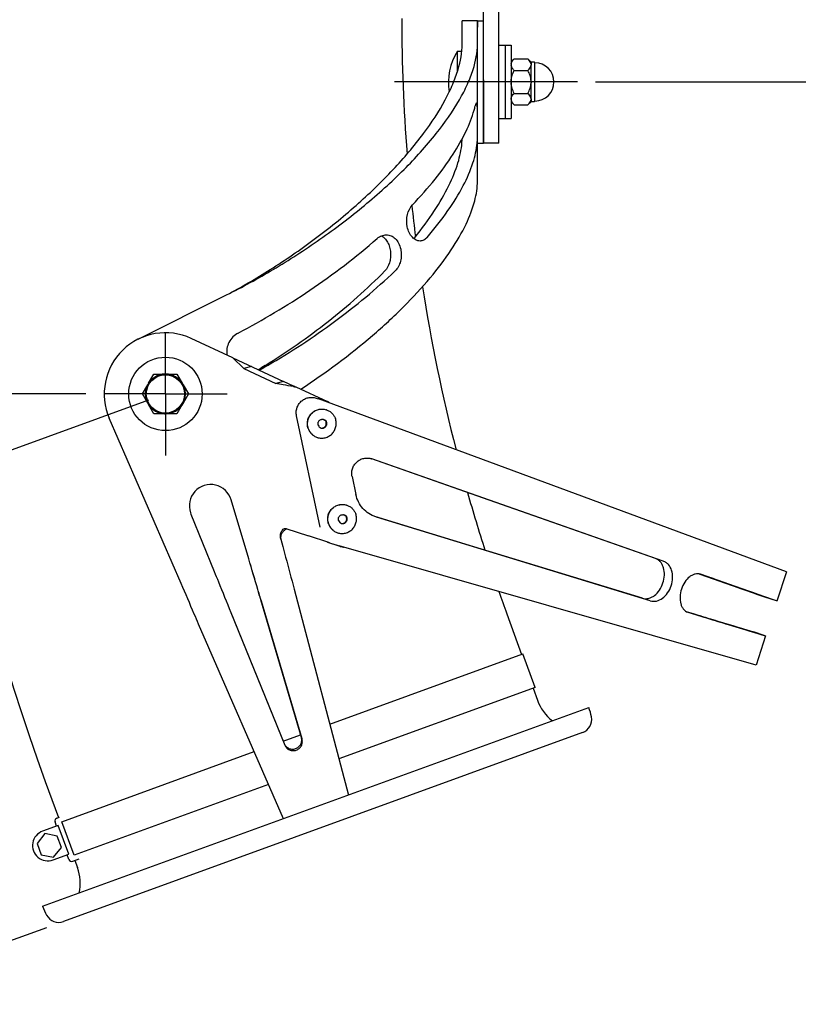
# Model space of a CAD drawing. Extents: x 0 to 594, y 0 to 420.
# Tile 47 of 64: x 465 to 508, y 111 to 166. Entities that reach past the tile are written whole.
import ezdxf

# ---------------------------------------------------------------- set-up
doc = ezdxf.new("R2010")
doc.units = 0
doc.header["$LTSCALE"] = 32.67
doc.linetypes.add('CENTER', pattern=[0.6, 0.375, -0.075, 0.075, -0.075])
doc.layers.get('0').update_dxf_attribs({"linetype": 'CONTINUOUS'})
for name, color, linetype in [('100317_DXF_AXIS', 7, 'CONTINUOUS'), ('100317_DXF_CONTINUOUS_LINE', 7, 'CONTINUOUS'), ('101496_DXF_CONTINUOUS_LINE', 7, 'CONTINUOUS'), ('104407_DXF_CONTINUOUS_LINE', 7, 'CONTINUOUS'), ('122260_DXF_CONTINUOUS_LINE', 7, 'CONTINUOUS'), ('126056_DXF_CONTINUOUS_LINE', 7, 'CONTINUOUS'), ('142440_DXF_CONTINUOUS_LINE', 7, 'CONTINUOUS'), ('142473_DXF_CONTINUOUS_LINE', 7, 'CONTINUOUS'), ('142491_DXF_CONTINUOUS_LINE', 7, 'CONTINUOUS'), ('142700_DXF_CONTINUOUS_LINE', 7, 'CONTINUOUS'), ('143004_DXF_CONTINUOUS_LINE', 7, 'CONTINUOUS'), ('143145_DXF_CONTINUOUS_LINE', 7, 'CONTINUOUS'), ('144308_DXF_CONTINUOUS_LINE', 7, 'CONTINUOUS'), ('144354_DXF_CONTINUOUS_LINE', 7, 'CONTINUOUS'), ('PRX_3000-160_2D_DWG_DXF_BA', 7, 'CONTINUOUS')]:
    doc.layers.add(name, color=color, linetype=linetype)
doc.styles.get("Standard").update_dxf_attribs({"font": 'txt', "width": 0.7})
doc.dimstyles.new('DIMSTYLE_3', dxfattribs={"dimtxt": 3.5, "dimasz": 3, "dimexe": 1.5, "dimexo": 1, "dimgap": 0.875, "dimtad": 1, "dimdec": 0, "dimlfac": 5.882353, "dimtxsty": 'STANDARD', "dimblk": '_ARROW_FILLED', "dimblk1": '_ARROW_FILLED', "dimblk2": '_ARROW_FILLED', "dimcen": 0.09, "dimazin": 3, "dimtp": 0.5, "dimtm": 0.5, "dimtfac": 1, "dimtdec": 0, "dimtofl": 0, "dimtmove": 0, "dimatfit": 3, "dimtolj": 1})
doc.dimstyles.new('DIMSTYLE_4', dxfattribs={"dimtxt": 3.5, "dimasz": 3, "dimexe": 1.5, "dimexo": 1, "dimgap": 0.875, "dimtad": 1, "dimdec": 3, "dimlfac": 5.882353, "dimtxsty": 'STANDARD', "dimblk": '_ARROW_FILLED', "dimblk1": '_ARROW_FILLED', "dimblk2": '_ARROW_FILLED', "dimcen": 0.09, "dimazin": 3, "dimtp": 0.3, "dimtm": 0.3, "dimtfac": 1, "dimtdec": 0, "dimtofl": 0, "dimtmove": 0, "dimatfit": 3, "dimtolj": 1})
doc.dimstyles.new('DIMSTYLE_5', dxfattribs={"dimtxt": 3.5, "dimasz": 3, "dimexe": 1.5, "dimexo": 1, "dimgap": 0.875, "dimtad": 1, "dimdec": 0, "dimlfac": 5.882353, "dimtxsty": 'STANDARD', "dimblk": '_ARROW_FILLED', "dimblk1": '_ARROW_FILLED', "dimblk2": '_ARROW_FILLED', "dimcen": 0.09, "dimazin": 3, "dimtp": 1.2, "dimtm": 1.2, "dimtfac": 1, "dimtdec": 0, "dimtofl": 0, "dimtmove": 0, "dimatfit": 3, "dimtolj": 1})

# ---------------------------------------------------------------- blocks, each defined once
blk = doc.blocks.new('_ARROW_FILLED')
at = {"color": 0, "linetype": 'BYBLOCK'}
blk.add_solid([(0, 0), (-1, 0.167), (-1, -0.167)], dxfattribs=at)
blk = doc.blocks.new('*D4')
at = {"layer": 'PRX_3000-160_2D_DWG_DXF_BA', "color": 2, "linetype": 'CONTINUOUS'}
for p, q in [((471.713, 144.5), (445.585, 134.991)), ((446.994, 135.504), (451.374, 123.47)), ((455.754, 111.437), (451.374, 123.47)), ((466.046, 115.183), (454.344, 110.924))]:
    blk.add_line(p, q, dxfattribs=at)
at = {"layer": 'PRX_3000-160_2D_DWG_DXF_BA', "color": 2, "linetype": 'CONTINUOUS', "xscale": 3, "yscale": 3, "zscale": 3}
for p, rotation in [((446.994, 135.504), 110), ((455.754, 111.437), 290)]:
    blk.add_blockref('_ARROW_FILLED', p, dxfattribs=dict(at, rotation=rotation))
at = {"layer": 'PRX_3000-160_2D_DWG_DXF_BA', "color": 2, "linetype": 'CONTINUOUS', "insert": (455.485, 124.967), "char_height": 3.5, "width": 14.25, "attachment_point": 2, "rotation": 290}
blk.add_mtext('(151)', dxfattribs=at)
blk = doc.blocks.new('*D5')
at = {"layer": 'PRX_3000-160_2D_DWG_DXF_BA', "color": 2, "linetype": 'CONTINUOUS'}
for p, q in [((448.253, 162.182), (439.874, 162.182)), ((441.374, 162.182), (441.374, 153.512)), ((441.374, 144.842), (441.374, 153.512)), ((468.228, 144.842), (439.874, 144.842))]:
    blk.add_line(p, q, dxfattribs=at)
at = {"layer": 'PRX_3000-160_2D_DWG_DXF_BA', "color": 2, "linetype": 'CONTINUOUS', "xscale": 3, "yscale": 3, "zscale": 3}
for p, rotation in [((441.374, 162.182), 90), ((441.374, 144.842), 270)]:
    blk.add_blockref('_ARROW_FILLED', p, dxfattribs=dict(at, rotation=rotation))
at = {"layer": 'PRX_3000-160_2D_DWG_DXF_BA', "color": 2, "linetype": 'CONTINUOUS', "insert": (436.999, 153.512), "char_height": 3.5, "width": 15.75, "attachment_point": 2, "rotation": 90}
blk.add_mtext('(102)', dxfattribs=at)
blk = doc.blocks.new('*D6')
at = {"layer": 'PRX_3000-160_2D_DWG_DXF_BA', "color": 2, "linetype": 'CONTINUOUS'}
for p, q in [((455.973, 351.051), (512.083, 351.051)), ((510.583, 351.051), (510.583, 256.617)), ((510.583, 162.182), (510.583, 256.617)), ((496.543, 162.182), (512.083, 162.182))]:
    blk.add_line(p, q, dxfattribs=at)
at = {"layer": 'PRX_3000-160_2D_DWG_DXF_BA', "color": 2, "linetype": 'CONTINUOUS', "xscale": 3, "yscale": 3, "zscale": 3}
for p, rotation in [((510.583, 351.051), 90), ((510.583, 162.182), 270)]:
    blk.add_blockref('_ARROW_FILLED', p, dxfattribs=dict(at, rotation=rotation))
at = {"layer": 'PRX_3000-160_2D_DWG_DXF_BA', "color": 2, "linetype": 'CONTINUOUS', "insert": (506.208, 256.617), "char_height": 3.5, "width": 16.5, "attachment_point": 2, "rotation": 90}
blk.add_mtext('(1111)', dxfattribs=at)

msp = doc.modelspace()

# ---------------------------------------------------------------- linework, layer by layer
at = {"layer": '100317_DXF_AXIS', "color": 7, "linetype": 'CENTER'}
for p, q in [((495.54251, 162.18243), (485.37751, 162.18243)), ((472.65251, 144.84243), (472.65251, 148.26743)), ((472.65251, 144.84243), (469.22751, 144.84243)), ((472.65251, 144.84243), (476.07751, 144.84243)), ((472.65251, 144.84243), (472.65251, 141.41743))]:
    msp.add_line(p, q, dxfattribs=at)
at = {"layer": '100317_DXF_CONTINUOUS_LINE', "color": 7, "linetype": 'CONTINUOUS'}
for p, q in [((488.88751, 163.88243), (489.12118, 163.88243)), ((488.88751, 162.78304), (488.88751, 163.88243))]:
    msp.add_line(p, q, dxfattribs=at)
msp.add_arc((491.46584, 162.18243), 3.08833, 146.601512, 190.256683, dxfattribs=at)
at = {"layer": '101496_DXF_CONTINUOUS_LINE', "color": 7, "linetype": 'CONTINUOUS'}
for p, q in [((481.7826, 126.49182), (492.50983, 130.39621)), ((493.19022, 128.5272), (492.50994, 130.39625)), ((493.19011, 128.52716), (482.29187, 124.56052)), ((479.19513, 125.55005), (480.16669, 125.90367)), ((466.89265, 121.07232), (477.58615, 124.96443)), ((478.38193, 123.13742), (467.57293, 119.20327)), ((466.60782, 120.83067), (466.52568, 121.05634)), ((466.62729, 121.27423), (466.76052, 121.32273)), ((467.57293, 119.20327), (466.89265, 121.07232)), ((465.9599, 120.40989), (465.52697, 119.8597)), ((466.6992, 120.86393), (465.82672, 120.54638)), ((466.6452, 120.26671), (465.9599, 120.40989)), ((467.28063, 119.26645), (466.6992, 120.86393)), ((465.52697, 119.8597), (465.7535, 119.23732)), ((466.87173, 119.64433), (466.6452, 120.26671)), ((466.4388, 119.09414), (466.87173, 119.64433)), ((465.7535, 119.23732), (466.4388, 119.09414)), ((466.40816, 118.9489), (467.28063, 119.26645)), ((467.28155, 118.97962), (467.18925, 119.2332)), ((467.49944, 118.87802), (467.85792, 119.00849))]:
    msp.add_line(p, q, dxfattribs=at)
for centre, radius, start, end in [((466.68543, 121.11448), 0.17, 110, 200), ((466.11744, 119.74764), 0.85, 110, 290), ((467.44129, 119.03776), 0.17, 200, 290)]:
    msp.add_arc(centre, radius, start, end, dxfattribs=at)
at = {"layer": '104407_DXF_CONTINUOUS_LINE', "color": 7, "linetype": 'CONTINUOUS'}
for p, q in [((493.0784, 128.4865), (493.31969, 127.82354)), ((465.82903, 116.37048), (496.18101, 127.4177)), ((495.8333, 126.02477), (466.98527, 115.52495)), ((467.6147, 118.91997), (467.76005, 118.5206))]:
    msp.add_line(p, q, dxfattribs=at)
for centre, radius, start, end in [((495.71591, 128.6957), 2.55, 200, 232.236307), ((492.82529, 126.19631), 3.57113, 11.288804, 20), ((495.57713, 126.74563), 0.765, 290, 11.288804), ((465.36384, 117.64845), 2.55, 347.763693, 20), ((469.18475, 117.59186), 3.57113, 200, 208.711196), ((466.72363, 116.24381), 0.765, 208.711196, 290)]:
    msp.add_arc(centre, radius, start, end, dxfattribs=at)
at = {"layer": '122260_DXF_CONTINUOUS_LINE', "color": 7, "linetype": 'CONTINUOUS'}
for p, q in [((491.18251, 164.22243), (491.52251, 164.22243)), ((491.52251, 164.22243), (491.52251, 160.14243)), ((491.18251, 160.14243), (491.52251, 160.14243))]:
    msp.add_line(p, q, dxfattribs=at)
at = {"layer": '126056_DXF_CONTINUOUS_LINE', "color": 7, "linetype": 'CONTINUOUS'}
for p, q in [((491.61552, 132.62997), (492.43806, 130.37008)), ((465.97601, 123.29795), (466.70261, 121.30165))]:
    msp.add_line(p, q, dxfattribs=at)
for radius, start, end in [(123.96502, 180, 200), (96.68002, 180, 184.4628141), (96.68002, 186.1669041, 187.1988907), (96.68002, 188.8614154, 194.3464831), (96.68002, 195.8045616, 197.7903283), (96.68002, 199.2243138, 200)]:
    msp.add_arc((582.46502, 165.69648), radius, start, end, dxfattribs=at)
at = {"layer": '142440_DXF_CONTINUOUS_LINE', "color": 7, "linetype": 'CONTINUOUS'}
for p, q in [((476.39072, 146.85076), (474.08941, 147.92388)), ((476.39072, 146.85076), (479.20652, 145.53773)), ((476.39072, 146.85076), (477.00662, 146.25128)), ((477.43354, 146.36449), (477.00662, 146.25128)), ((477.00662, 146.25128), (478.7796, 145.42453)), ((479.20652, 145.53773), (478.7796, 145.42453)), ((479.77113, 145.27476), (479.20652, 145.53773)), ((479.7682, 145.25484), (479.75659, 145.25658)), ((479.90586, 145.23455), (481.6559, 144.41849)), ((473.52354, 134.30485), (469.53409, 143.48764)), ((477.28397, 135.67354), (476.31214, 138.95553)), ((474.04213, 138.24164), (474.06842, 138.17026)), ((474.06842, 138.17026), (475.36482, 134.97502)), ((479.3401, 137.36172), (480.59468, 136.95406)), ((481.72359, 136.58747), (480.59468, 136.95406)), ((479.0612, 136.77974), (479.17228, 136.36082)), ((481.66516, 136.59693), (481.64362, 136.61343)), ((481.76147, 136.57495), (481.66516, 136.59693)), ((481.66516, 136.59693), (482.33517, 136.37923)), ((481.76147, 136.57495), (481.72359, 136.58747)), ((481.76147, 136.57495), (482.25733, 136.41384)), ((482.30494, 136.39836), (482.43148, 136.35725)), ((482.40594, 136.3597), (482.50224, 136.33772)), ((479.8069, 133.98438), (482.82071, 122.55495)), ((480.2115, 125.75184), (477.95343, 133.40402)), ((480.24178, 125.66862), (477.98372, 133.3208)), ((476.25467, 132.78572), (479.24997, 125.41511)), ((476.28496, 132.7025), (479.28026, 125.33189)), ((479.20831, 121.24014), (474.4989, 132.05243))]:
    msp.add_line(p, q, dxfattribs=at)
msp.add_lwpolyline([(479.86789, 145.24322), (479.85169, 145.2471), (479.83446, 145.25169), (479.81817, 145.25653), (479.80285, 145.26163), (479.7885, 145.267), (479.77513, 145.27262), (479.77101, 145.27451)], dxfattribs=at)
for centre, radius, start, end in [((472.65251, 144.84243), 3.4, 65, 203.482452), ((484.19038, 174.78309), 29.85756, 261.482619, 261.605248), ((484.00409, 173.5194), 28.58021, 261.604865, 261.755711), ((481.30693, 143.67091), 0.82502, 53.068827, 64.976643), ((475.17111, 138.61766), 1.19, 16.494616, 198.420577), ((479.89702, 136.52941), 0.96963, 122.267119, 123.827226), ((482.58783, 137.15708), 0.81785, 252.00564, 257.150135), ((482.68414, 137.1351), 0.81785, 252.00564, 257.150135), ((482.68491, 137.13833), 0.82117, 257.147408, 260.880299)]:
    msp.add_arc(centre, radius, start, end, dxfattribs=at)
for points, knots in [([(479.75659, 145.25658), (479.57168, 145.28434), (479.2454, 145.33668), (478.91989, 145.39441), (478.7796, 145.42453)], [0, 0, 0, 0, 0.56580279, 1, 1, 1, 1]), ([(479.0612, 136.77974), (479.03142, 136.89204), (479.03076, 137.07859), (479.1339, 137.27802), (479.22218, 137.34999), (479.26948, 137.36253)], [0, 0, 0, 0, 0.52284403, 0.77979393, 1, 1, 1, 1]), ([(479.26948, 137.36253), (479.27558, 137.36415), (479.29882, 137.36888), (479.32354, 137.36713), (479.3401, 137.36172)], [0, 0, 0, 0, 0.26579371, 1, 1, 1, 1]), ([(479.35723, 137.33491), (479.31263, 137.30502), (479.22649, 137.23635), (479.11839, 137.10861), (479.04714, 136.95229), (479.04675, 136.83422), (479.0612, 136.77974)], [0, 0, 0, 0, 0.24145427, 0.49255492, 0.74652532, 1, 1, 1, 1]), ([(479.17228, 136.36082), (479.2255, 136.16187), (479.43739, 135.36982), (479.64903, 134.5777), (479.8069, 133.98438)], [0, 0, 0, 0, 0.2511842, 1, 1, 1, 1]), ([(477.98372, 133.3208), (477.92592, 133.51559), (477.69297, 134.29993), (477.45948, 135.0841), (477.28397, 135.67354)], [0, 0, 0, 0, 0.24833638, 1, 1, 1, 1]), ([(477.95343, 133.40402), (477.89813, 133.59192), (477.67528, 134.34852), (477.45189, 135.10495), (477.28397, 135.67354)], [0, 0, 0, 0, 0.24833684, 1, 1, 1, 1]), ([(475.36482, 134.97502), (475.44183, 134.78473), (475.74841, 134.02717), (476.05508, 133.26965), (476.28496, 132.7025)], [0, 0, 0, 0, 0.25119191, 1, 1, 1, 1]), ([(474.4989, 132.05243), (474.41805, 132.23883), (474.09264, 132.98952), (473.76775, 133.74042), (473.52354, 134.30485)], [0, 0, 0, 0, 0.2483363, 1, 1, 1, 1]), ([(479.24997, 125.41511), (479.27382, 125.3564), (479.34535, 125.24694), (479.50611, 125.13562), (479.69765, 125.09152), (479.89251, 125.12097), (480.06319, 125.21954), (480.18543, 125.37352), (480.24173, 125.56083), (480.22943, 125.69104), (480.2115, 125.75184)], [0, 0, 0, 0, 0.12411333, 0.24874416, 0.37409034, 0.49993626, 0.62579968, 0.75118888, 0.87586469, 1, 1, 1, 1]), ([(479.28026, 125.33189), (479.30411, 125.27318), (479.37564, 125.16372), (479.5364, 125.0524), (479.72794, 125.0083), (479.9228, 125.03775), (480.09348, 125.13632), (480.21572, 125.2903), (480.27202, 125.47761), (480.25972, 125.60782), (480.24178, 125.66862)], [0, 0, 0, 0, 0.12411333, 0.24874416, 0.37409034, 0.49993626, 0.62579968, 0.75118888, 0.87586469, 1, 1, 1, 1])]:
    msp.add_open_spline(points, degree=3, knots=knots, dxfattribs=at)
at = {"layer": '142473_DXF_CONTINUOUS_LINE', "color": 7, "linetype": 'CONTINUOUS'}
for p, q in [((489.99251, 165.58243), (489.14251, 165.58243)), ((489.14251, 164.28375), (489.14251, 165.58243)), ((489.99251, 156.68112), (489.99251, 165.58243)), ((471.13198, 147.88349), (476.05251, 150.34375))]:
    msp.add_line(p, q, dxfattribs=at)
for centre, radius, start, end in [((484.86241, 162.0101), 5.13864, 344.11312, 346.899101), ((477.30705, 147.23007), 1.21456, 297.979768, 300.122775)]:
    msp.add_arc(centre, radius, start, end, dxfattribs=at)
for points, knots in [([(476.05251, 150.34375), (476.87946, 150.78408), (478.54263, 151.7547), (480.95103, 153.41064), (483.24083, 155.26083), (485.28161, 157.2188), (486.95594, 159.17991), (488.02844, 160.80303), (488.6226, 162.02316), (488.99804, 163.04175), (489.14251, 163.80626), (489.14251, 164.28375)], [0, 0, 0, 0, 0.14238911, 0.2923495, 0.44380632, 0.58932197, 0.72155771, 0.83500495, 0.88385575, 0.9274295, 1, 1, 1, 1]), ([(476.05251, 150.34375), (476.93143, 150.78321), (478.69893, 151.7515), (481.26322, 153.40653), (483.70132, 155.25568), (485.87449, 157.21249), (487.65782, 159.17246), (488.8032, 160.7979), (489.43794, 162.02122), (489.83748, 163.03809), (489.99251, 163.80545), (489.99251, 164.28375)], [0, 0, 0, 0, 0.14478427, 0.29663467, 0.4492886, 0.59516742, 0.72688417, 0.83900679, 0.88695855, 0.92952845, 1, 1, 1, 1]), ([(489.93767, 161.01347), (489.93135, 161.01347), (489.91641, 160.99789), (489.90193, 160.96532), (489.8835, 160.91177), (489.87297, 160.86966), (489.86731, 160.84534)], [0, 0, 0, 0, 0.10178865, 0.29768908, 0.59784978, 1, 1, 1, 1]), ([(489.97752, 158.79693), (489.98458, 158.87649), (489.99029, 159.06496), (489.99262, 159.37875), (489.99249, 159.74165), (489.99257, 160.11453), (489.99205, 160.45666), (489.98774, 160.70636), (489.97939, 160.86205), (489.96906, 160.94151), (489.96117, 160.9877), (489.94532, 161.01347), (489.93767, 161.01347)], [0, 0, 0, 0, 0.10761438, 0.2538177, 0.42289494, 0.59658256, 0.7561162, 0.88426894, 0.93210499, 0.96747385, 0.9896925, 1, 1, 1, 1]), ([(486.37933, 155.34884), (486.81719, 155.80922), (487.61453, 156.71117), (488.61835, 158.07847), (489.35412, 159.35818), (489.69129, 160.20442), (489.80478, 160.60345)], [0, 0, 0, 0, 0.30137319, 0.57030156, 0.80321607, 1, 1, 1, 1]), ([(486.51708, 153.54232), (486.90216, 154.02022), (487.58639, 154.94626), (488.39639, 156.3343), (488.92025, 157.60157), (489.09712, 158.42104), (489.12843, 158.79693)], [0, 0, 0, 0, 0.30992248, 0.58038494, 0.80952925, 1, 1, 1, 1]), ([(487.1966, 153.54232), (487.60549, 154.01883), (488.33204, 154.9416), (489.19536, 156.32955), (489.75447, 157.5974), (489.94411, 158.42026), (489.97752, 158.79693)], [0, 0, 0, 0, 0.31263707, 0.58370054, 0.81171397, 1, 1, 1, 1]), ([(489.12843, 158.79693), (489.12968, 158.81187), (489.13457, 158.88214), (489.13687, 158.95257), (489.13824, 159.008)], [0, 0, 0, 0, 0.21279667, 1, 1, 1, 1]), ([(480.17043, 145.11113), (481.55759, 146.01918), (483.53073, 147.4815), (485.87084, 149.62935), (487.34242, 151.21631), (488.5115, 152.74914), (489.352, 154.18082), (489.85962, 155.47496), (489.99251, 156.30702), (489.99251, 156.68112)], [0, 0, 0, 0, 0.31865686, 0.47029339, 0.61005908, 0.73407175, 0.84013471, 0.92809899, 1, 1, 1, 1]), ([(486.7985, 153.33932), (486.72355, 153.33932), (486.56091, 153.38186), (486.34991, 153.55147), (486.18163, 153.81103), (486.04314, 154.23833), (486.05106, 154.79589), (486.2409, 155.2033), (486.37933, 155.34884)], [0, 0, 0, 0, 0.09282733, 0.1999198, 0.32841451, 0.47056535, 0.75123798, 1, 1, 1, 1]), ([(476.69875, 148.22794), (478.06613, 148.94336), (480.74991, 150.54844), (483.24052, 152.44347), (484.42704, 153.48254)], [0, 0, 0, 0, 0.49455931, 1, 1, 1, 1]), ([(484.42704, 153.48254), (484.4987, 153.5453), (484.65717, 153.64704), (484.84292, 153.68555), (484.9321, 153.68555)], [0, 0, 0, 0, 0.51649219, 1, 1, 1, 1]), ([(484.64972, 153.62516), (484.71967, 153.5912), (484.85621, 153.4901), (485.01296, 153.27282), (485.11911, 153.00376), (485.16983, 152.70852), (485.16592, 152.41141), (485.09553, 152.04981), (484.96653, 151.79909), (484.84532, 151.67603)], [0, 0, 0, 0, 0.10614494, 0.22694217, 0.36133966, 0.4974799, 0.63356004, 0.7642186, 1, 1, 1, 1]), ([(484.9321, 153.68555), (485.01991, 153.68555), (485.20333, 153.64776), (485.44499, 153.47947), (485.62923, 153.21677), (485.73889, 152.89399), (485.76957, 152.54849), (485.7146, 152.11925), (485.5639, 151.81675), (485.41629, 151.67603)], [0, 0, 0, 0, 0.10513629, 0.21715283, 0.3446058, 0.48273001, 0.62097022, 0.75581026, 1, 1, 1, 1]), ([(487.1966, 153.54232), (487.1445, 153.48162), (487.02556, 153.37902), (486.87112, 153.33932), (486.7985, 153.33932)], [0, 0, 0, 0, 0.52416526, 1, 1, 1, 1]), ([(478.1935, 146.42142), (479.40111, 147.17104), (481.72571, 148.79609), (483.85655, 150.67214), (484.84532, 151.67603)], [0, 0, 0, 0, 0.50217055, 1, 1, 1, 1]), ([(478.33253, 146.42142), (479.61457, 147.16871), (482.08167, 148.78708), (484.35895, 150.66799), (485.41629, 151.67603)], [0, 0, 0, 0, 0.5039197, 1, 1, 1, 1]), ([(476.69875, 148.22794), (476.58853, 148.17027), (476.38533, 148.02167), (476.16476, 147.7188), (476.05038, 147.36528), (476.05298, 147.11762), (476.0737, 146.9983)], [0, 0, 0, 0, 0.25392057, 0.50464796, 0.75279079, 1, 1, 1, 1])]:
    msp.add_open_spline(points, degree=3, knots=knots, dxfattribs=at)
for points in [[(486.51708, 153.54232), (486.49749, 153.51801), (486.47637, 153.49482), (486.45366, 153.47339)], [(478.1935, 146.42142), (478.0673, 146.34308), (477.941, 146.26487), (477.81464, 146.18678)], [(478.33253, 146.42142), (478.19396, 146.34065), (478.05531, 146.26003), (477.91658, 146.17953)]]:
    msp.add_open_spline(points, degree=3, dxfattribs=at)
at = {"layer": '142491_DXF_CONTINUOUS_LINE', "color": 7, "linetype": 'CONTINUOUS'}
for p, q in [((481.02323, 144.61296), (481.13545, 144.57622)), ((481.165, 144.56592), (481.13544, 144.57622)), ((507.16374, 134.9476), (481.165, 144.56592)), ((481.25703, 137.44479), (479.93927, 143.61871)), ((490.64658, 138.94166), (484.06361, 141.25248)), ((484.1074, 141.23956), (484.12396, 141.23395)), ((500.31605, 135.55005), (484.12396, 141.23395)), ((483.02344, 140.24532), (483.23593, 139.24976)), ((499.88235, 135.69203), (490.64658, 138.94166)), ((489.79636, 136.34452), (484.29464, 138.02481)), ((484.37741, 137.99707), (484.34604, 138.007)), ((499.15922, 133.48252), (484.37741, 137.99707)), ((482.14511, 136.45058), (482.25733, 136.41384)), ((505.47124, 129.77759), (482.30521, 136.39917)), ((499.16188, 133.49123), (489.79636, 136.34452)), ((502.36838, 134.8164), (502.27825, 134.84828)), ((502.36857, 134.81633), (502.27862, 134.84815)), ((505.95891, 133.55235), (502.36838, 134.8164)), ((502.38163, 134.825), (502.37252, 134.82809)), ((505.96321, 133.56295), (502.38163, 134.825)), ((507.16374, 134.9476), (506.63484, 133.33197)), ((505.28552, 133.80088), (505.06432, 133.87874)), ((505.23101, 133.80522), (505.06481, 133.86365)), ((505.38106, 133.75256), (505.23101, 133.80522)), ((505.58676, 133.69497), (505.28552, 133.80088)), ((505.5148, 133.70573), (505.38106, 133.75256)), ((505.63209, 133.66477), (505.5148, 133.70573)), ((505.76702, 133.6317), (505.58676, 133.69497)), ((505.73288, 133.6297), (505.63209, 133.66477)), ((505.81707, 133.60056), (505.73288, 133.6297)), ((505.96269, 133.56314), (505.76702, 133.6317)), ((505.88453, 133.57739), (505.81707, 133.60056)), ((499.59558, 133.34925), (499.15922, 133.48252)), ((501.68, 132.71272), (501.68863, 132.70999)), ((501.68357, 132.72383), (505.32504, 131.61506)), ((501.68863, 132.70999), (505.32242, 131.60461)), ((503.33654, 132.22296), (503.58466, 132.1477)), ((503.58466, 132.1477), (503.92765, 132.04358)), ((503.92765, 132.04358), (504.23506, 131.95013)), ((504.17013, 131.95603), (504.52489, 131.84806)), ((504.23506, 131.95013), (504.50613, 131.86758)), ((504.50613, 131.86758), (504.66647, 131.81865)), ((504.52489, 131.84806), (504.84285, 131.75116)), ((504.66647, 131.81865), (504.81029, 131.77466)), ((504.81029, 131.77466), (504.93745, 131.73568)), ((504.84285, 131.75116), (505.12323, 131.66556)), ((504.93745, 131.73568), (505.04784, 131.70172)), ((505.04784, 131.70172), (505.14141, 131.67282)), ((505.12323, 131.66556), (505.32189, 131.60477)), ((505.30102, 131.62283), (505.32505, 131.61506)), ((505.32189, 131.60477), (505.50576, 131.54837)), ((505.32242, 131.60461), (505.97029, 131.40383)), ((505.97029, 131.40383), (505.32505, 131.61506)), ((505.97004, 131.40307), (505.3539, 131.60478)), ((506.00015, 131.39322), (505.47124, 129.77759)), ((505.50576, 131.54837), (505.62862, 131.51056)), ((505.62862, 131.51056), (505.73412, 131.47798)), ((505.94544, 131.41186), (505.97029, 131.40383))]:
    msp.add_line(p, q, dxfattribs=at)
for points in [[(503.08064, 134.57833), (502.73804, 134.69922), (502.56155, 134.7615), (502.38163, 134.825)], [(503.73771, 134.33206), (503.46331, 134.42909), (503.32065, 134.47955), (503.17442, 134.53126), (503.02464, 134.58425), (502.87128, 134.63849), (502.71436, 134.694), (502.55393, 134.75075), (502.39008, 134.80872)], [(504.02168, 134.2463), (503.72273, 134.35176), (503.56773, 134.40645), (503.40904, 134.46245), (503.24665, 134.51975), (503.08064, 134.57833)], [(504.12141, 134.19644), (503.86936, 134.28552), (503.73771, 134.33206)], [(504.57424, 134.05143), (504.30564, 134.14614), (504.16556, 134.19555), (504.02168, 134.2463)], [(504.68462, 133.9976), (504.3582, 134.1128), (504.24172, 134.15394), (504.12141, 134.19644)], [(505.06432, 133.87874), (504.7027, 134.00615), (504.57424, 134.05143)], [(505.06481, 133.86365), (504.78562, 133.96198), (504.68462, 133.9976)], [(506.60415, 133.34112), (505.95434, 133.55385), (505.93527, 133.5602), (505.91199, 133.56804), (505.88453, 133.57739)], [(501.59439, 132.75084), (502.03413, 132.61763), (502.19345, 132.56937), (502.34914, 132.5222), (502.50121, 132.47613), (502.64966, 132.43115), (502.79449, 132.38726), (502.93564, 132.34448)], [(501.68863, 132.70999), (501.8712, 132.65454), (502.05031, 132.60014)], [(502.05031, 132.60014), (502.56641, 132.44338), (502.73119, 132.39333), (502.89222, 132.34441), (503.04951, 132.29663), (503.20305, 132.24998), (503.35285, 132.20447)], [(502.93564, 132.34448), (503.2067, 132.26232), (503.33654, 132.22296)], [(503.35285, 132.20447), (503.64097, 132.11692), (503.7792, 132.0749)], [(503.7792, 132.0749), (504.04383, 131.99445), (504.17013, 131.95603)], [(505.14141, 131.67282), (505.21802, 131.64899), (505.24995, 131.639), (505.27762, 131.63027), (505.30102, 131.62283)], [(505.73412, 131.47798), (505.82216, 131.45065), (505.85958, 131.43897)], [(505.85958, 131.43897), (505.92122, 131.41958), (505.94544, 131.41186)]]:
    msp.add_lwpolyline(points, dxfattribs=at)
msp.add_arc((482.66768, 137.66728), 1.3189, 251.872518, 254.047968, dxfattribs=at)
for points, knots in [([(479.93927, 143.61871), (479.92379, 143.69121), (479.91179, 143.84114), (479.95209, 144.0626), (480.04773, 144.26654), (480.19222, 144.43881), (480.3757, 144.56763), (480.58568, 144.64404), (480.80753, 144.66278), (480.95366, 144.63573), (481.02323, 144.61296)], [0, 0, 0, 0, 0.12546141, 0.2511774, 0.37690033, 0.50238172, 0.62743699, 0.75199563, 0.87612141, 1, 1, 1, 1]), ([(483.02344, 140.24532), (483.00797, 140.31782), (482.99597, 140.46775), (483.03627, 140.68921), (483.1319, 140.89315), (483.2764, 141.06542), (483.45988, 141.19423), (483.66985, 141.27065), (483.89171, 141.28938), (484.03783, 141.26234), (484.1074, 141.23957)], [0, 0, 0, 0, 0.12546165, 0.25117771, 0.3769008, 0.50238233, 0.62743777, 0.75199654, 0.87612246, 1, 1, 1, 1]), ([(484.34604, 138.00699), (484.20883, 138.05191), (483.94474, 138.17879), (483.61224, 138.46546), (483.36419, 138.82926), (483.26635, 139.10724), (483.23593, 139.24976)], [0, 0, 0, 0, 0.2489622, 0.49841242, 0.7487138, 1, 1, 1, 1]), ([(499.16188, 133.49123), (499.21475, 133.47513), (499.32676, 133.45705), (499.49891, 133.47492), (499.66883, 133.53656), (499.89013, 133.67518), (500.12622, 133.93906), (500.31404, 134.33238), (500.39518, 134.76062), (500.36084, 135.11304), (500.26436, 135.35569), (500.16379, 135.50588), (500.03553, 135.62209), (499.93451, 135.67376), (499.88235, 135.69203)], [0, 0, 0, 0, 0.05330433, 0.10789334, 0.16520757, 0.22607222, 0.35819835, 0.5, 0.64180165, 0.77392778, 0.83479243, 0.89210666, 0.94669567, 1, 1, 1, 1]), ([(499.59558, 133.34925), (499.64933, 133.33284), (499.76277, 133.31366), (500.00078, 133.33362), (500.29795, 133.47667), (500.58198, 133.78306), (500.77592, 134.18118), (500.85496, 134.61691), (500.8071, 135.03195), (500.65205, 135.32304), (500.47193, 135.47988), (500.3691, 135.5315), (500.31605, 135.55005)], [0, 0, 0, 0, 0.05358437, 0.10831112, 0.22562039, 0.35763155, 0.5, 0.64236845, 0.77437961, 0.89168888, 0.94641563, 1, 1, 1, 1]), ([(502.37252, 134.82809), (502.328, 134.84266), (502.23103, 134.85836), (502.07975, 134.83984), (501.9261, 134.78078), (501.71802, 134.64708), (501.48974, 134.39126), (501.30491, 134.00655), (501.22646, 133.58703), (501.25926, 133.24573), (501.34799, 133.01486), (501.43697, 132.87638), (501.548, 132.77198), (501.63549, 132.72729), (501.68, 132.71272)], [0, 0, 0, 0, 0.04806363, 0.09909014, 0.15469156, 0.21552542, 0.35147984, 0.4999994, 0.64851912, 0.78447392, 0.84530802, 0.90090965, 0.95193634, 1, 1, 1, 1]), ([(506.60415, 133.34112), (506.53213, 133.36469), (506.31863, 133.4391), (506.10508, 133.5133), (505.96321, 133.56295)], [0, 0, 0, 0, 0.33516061, 1, 1, 1, 1]), ([(506.63484, 133.33197), (506.63463, 133.33133), (506.63086, 133.33336), (506.62622, 133.33367), (506.61601, 133.33745), (506.6086, 133.33966), (506.60415, 133.34112)], [0, 0, 0, 0, 0.06305781, 0.24974463, 0.56172142, 1, 1, 1, 1]), ([(505.97029, 131.40383), (505.97469, 131.40239), (505.98189, 131.39981), (505.99227, 131.39689), (505.99614, 131.3944), (506.00035, 131.39385), (506.00015, 131.39322)], [0, 0, 0, 0, 0.43833575, 0.75035722, 0.93705667, 1, 1, 1, 1])]:
    msp.add_open_spline(points, degree=3, knots=knots, dxfattribs=at)
at = {"layer": '142700_DXF_CONTINUOUS_LINE', "color": 7, "linetype": 'CONTINUOUS'}
for p, q in [((490.33251, 158.78024), (490.33251, 178.40535)), ((491.18251, 158.78024), (491.18251, 178.40535)), ((491.18251, 158.78024), (490.33251, 158.78024))]:
    msp.add_line(p, q, dxfattribs=at)
at = {"layer": '143004_DXF_CONTINUOUS_LINE', "color": 7, "linetype": 'CONTINUOUS'}
for p, q in [((492.03251, 163.45838), (491.86251, 163.28838)), ((492.03251, 163.45838), (492.79751, 163.45838)), ((492.96751, 163.28838), (492.79751, 163.45838)), ((492.96751, 163.28837), (492.96751, 163.16224)), ((493.13751, 163.28743), (492.96751, 163.28743)), ((492.96751, 163.16224), (492.96751, 163.11655)), ((492.96751, 162.22812), (492.96751, 163.11655)), ((493.18001, 161.11993), (493.18001, 163.24493)), ((492.03251, 162.82041), (492.79751, 162.82041)), ((492.96751, 162.22812), (492.96751, 162.13675)), ((492.96751, 161.24832), (492.96751, 162.13675)), ((492.03251, 161.54446), (492.79751, 161.54446)), ((492.03251, 160.90649), (491.86251, 161.07649)), ((492.03251, 160.90649), (492.79751, 160.90649)), ((492.96751, 161.07649), (492.79751, 160.90649)), ((492.96751, 161.24832), (492.96751, 161.20263)), ((492.96751, 161.20263), (492.96751, 161.0765)), ((493.13751, 161.07743), (492.96751, 161.07743)), ((471.71839, 145.4345), (472.01453, 145.94743)), ((472.01453, 145.94743), (472.60682, 145.94743)), ((472.69819, 145.94743), (472.60682, 145.94743)), ((472.69819, 145.94743), (473.29048, 145.94743)), ((473.29048, 145.94743), (473.58662, 145.4345)), ((471.37656, 144.84243), (471.6727, 145.35537)), ((471.71839, 145.4345), (471.6727, 145.35537)), ((473.63231, 145.35537), (473.58662, 145.4345)), ((473.63231, 145.35537), (473.92845, 144.84243)), ((471.6727, 144.3295), (471.37656, 144.84243)), ((473.92845, 144.84243), (473.63231, 144.3295)), ((471.6727, 144.3295), (471.71839, 144.25037)), ((472.01453, 143.73743), (471.71839, 144.25037)), ((473.58662, 144.25037), (473.29048, 143.73743)), ((473.58662, 144.25037), (473.63231, 144.3295)), ((472.60682, 143.73743), (472.01453, 143.73743)), ((472.60682, 143.73743), (472.69819, 143.73743)), ((473.29048, 143.73743), (472.69819, 143.73743))]:
    msp.add_line(p, q, dxfattribs=at)
for radius in [1.105, 1.0625]:
    msp.add_circle((472.65251, 144.84243), radius, dxfattribs=at)
for centre, radius, start, end in [((493.13751, 163.24493), 0.0425, 0, 90), ((493.18001, 162.18243), 1.0625, 270, 90), ((493.13751, 161.11993), 0.0425, 270, 360), ((472.65251, 144.84243), 1.10594, 92.367608, 147.632392), ((472.65251, 144.84243), 1.10594, 32.367608, 87.632392), ((472.65251, 144.84243), 1.10594, 152.367608, 207.632392), ((472.65251, 144.84243), 1.10594, 332.367608, 27.632392), ((472.65251, 144.84243), 1.10594, 212.367608, 267.632392), ((472.65251, 144.84243), 1.10594, 272.367608, 327.632392)]:
    msp.add_arc(centre, radius, start, end, dxfattribs=at)
for points, knots in [([(491.86251, 163.16224), (491.86467, 163.18846), (491.88038, 163.25647), (491.93928, 163.35814), (491.99924, 163.42511), (492.03251, 163.45838)], [0, 0, 0, 0, 0.22704493, 0.59410653, 1, 1, 1, 1]), ([(492.03251, 162.82041), (492.00998, 162.84293), (491.95843, 162.89877), (491.89167, 162.99446), (491.86579, 163.07679), (491.86251, 163.11655)], [0, 0, 0, 0, 0.27499509, 0.65553046, 1, 1, 1, 1]), ([(492.96751, 163.16224), (492.96534, 163.18846), (492.94963, 163.25647), (492.89073, 163.35814), (492.83077, 163.42511), (492.79751, 163.45838)], [0, 0, 0, 0, 0.22704493, 0.59410653, 1, 1, 1, 1]), ([(492.79751, 162.82041), (492.82003, 162.84293), (492.87158, 162.89877), (492.93835, 162.99446), (492.96422, 163.07679), (492.96751, 163.11655)], [0, 0, 0, 0, 0.27499509, 0.65553046, 1, 1, 1, 1]), ([(491.86251, 162.22812), (491.86677, 162.33125), (491.90531, 162.53691), (491.98629, 162.72797), (492.03251, 162.82041)], [0, 0, 0, 0, 0.49966531, 1, 1, 1, 1]), ([(492.96751, 162.22812), (492.96325, 162.33125), (492.9247, 162.53691), (492.84373, 162.72797), (492.79751, 162.82041)], [0, 0, 0, 0, 0.49966531, 1, 1, 1, 1]), ([(492.03251, 161.54446), (491.98629, 161.6369), (491.90531, 161.82796), (491.86677, 162.03362), (491.86251, 162.13675)], [0, 0, 0, 0, 0.50033589, 1, 1, 1, 1]), ([(492.79751, 161.54446), (492.84373, 161.6369), (492.9247, 161.82796), (492.96325, 162.03362), (492.96751, 162.13675)], [0, 0, 0, 0, 0.50033589, 1, 1, 1, 1]), ([(491.86251, 161.24832), (491.86467, 161.27455), (491.88038, 161.34255), (491.93928, 161.44423), (491.99924, 161.5112), (492.03251, 161.54446)], [0, 0, 0, 0, 0.22704493, 0.59410653, 1, 1, 1, 1]), ([(492.96751, 161.24832), (492.96534, 161.27455), (492.94963, 161.34255), (492.89073, 161.44423), (492.83077, 161.5112), (492.79751, 161.54446)], [0, 0, 0, 0, 0.22704493, 0.59410653, 1, 1, 1, 1]), ([(492.03251, 160.90649), (492.00998, 160.92901), (491.95843, 160.98486), (491.89167, 161.08055), (491.86579, 161.16287), (491.86251, 161.20263)], [0, 0, 0, 0, 0.27499509, 0.65553046, 1, 1, 1, 1]), ([(492.79751, 160.90649), (492.82003, 160.92901), (492.87158, 160.98486), (492.93835, 161.08055), (492.96422, 161.16287), (492.96751, 161.20263)], [0, 0, 0, 0, 0.27499509, 0.65553046, 1, 1, 1, 1])]:
    msp.add_open_spline(points, degree=3, knots=knots, dxfattribs=at)
at = {"layer": '143145_DXF_CONTINUOUS_LINE', "color": 7, "linetype": 'CONTINUOUS'}
for p, q in [((491.52251, 164.22243), (491.86251, 164.22243)), ((491.52251, 164.22243), (491.52251, 160.14243)), ((491.86251, 164.22243), (491.86251, 160.14243)), ((491.52251, 160.14243), (491.86251, 160.14243))]:
    msp.add_line(p, q, dxfattribs=at)
msp.add_circle((472.65251, 144.84243), 2.04, dxfattribs=at)
at = {"layer": '144308_DXF_CONTINUOUS_LINE', "color": 7, "linetype": 'CONTINUOUS'}
for p, q in [((481.08538, 142.43002), (481.08745, 142.42932)), ((481.08539, 142.43006), (481.08745, 142.42932)), ((482.21648, 137.13063), (482.21855, 137.12992)), ((482.21649, 137.13067), (482.21855, 137.12992))]:
    msp.add_line(p, q, dxfattribs=at)
for centre, radius, start, end in [((481.35239, 143.21717), 0.78379, 71.873882, 72.521139), ((481.35014, 143.2008), 0.24159, 64.898197, 68.239268), ((481.35037, 143.2013), 0.24104, 64.4638, 64.897006), ((481.35276, 143.18479), 0.80384, 198.781018, 199.151173), ((481.33758, 143.172), 0.78367, 251.386621, 251.873879), ((482.48349, 137.91778), 0.78379, 71.873882, 72.521139), ((482.48124, 137.90141), 0.24159, 64.898197, 68.239268), ((482.48147, 137.90191), 0.24104, 64.4638, 64.897006), ((482.48386, 137.8854), 0.80384, 198.781018, 199.151173), ((482.46868, 137.87261), 0.78367, 251.386621, 251.873879)]:
    msp.add_arc(centre, radius, start, end, dxfattribs=at)
for points, knots in [([(480.58498, 142.92383), (480.56055, 142.99418), (480.53113, 143.1427), (480.5493, 143.36858), (480.62799, 143.58142), (480.76125, 143.76471), (480.93887, 143.9044), (481.14733, 143.98965), (481.37036, 144.01382), (481.51784, 143.98773), (481.58782, 143.96482)], [0, 0, 0, 0, 0.12527681, 0.25091281, 0.37665338, 0.50221232, 0.62735744, 0.75198024, 0.87612991, 1, 1, 1, 1]), ([(480.59171, 142.92599), (480.56792, 142.99595), (480.53951, 143.14343), (480.55824, 143.36744), (480.6365, 143.5785), (480.76847, 143.76047), (480.9442, 143.89965), (481.15052, 143.98537), (481.37157, 144.0111), (481.51812, 143.98671), (481.5878, 143.96477)], [0, 0, 0, 0, 0.12528167, 0.25091447, 0.37664883, 0.50220307, 0.62734818, 0.75197555, 0.87613042, 1, 1, 1, 1]), ([(481.59624, 143.96206), (481.65361, 143.94328), (481.7645, 143.89214), (481.90864, 143.77935), (482.02355, 143.6363), (482.07665, 143.52567), (482.09661, 143.4682)], [0, 0, 0, 0, 0.24915187, 0.49868933, 0.7489136, 1, 1, 1, 1]), ([(481.09377, 142.42722), (481.16375, 142.40431), (481.31123, 142.37821), (481.53426, 142.40239), (481.74272, 142.48763), (481.92034, 142.62733), (482.0536, 142.81061), (482.13229, 143.02346), (482.15047, 143.24933), (482.12104, 143.39785), (482.09661, 143.4682)], [0, 0, 0, 0, 0.12387009, 0.24801976, 0.37264256, 0.49778768, 0.62334662, 0.74908719, 0.87472319, 1, 1, 1, 1]), ([(481.14405, 143.10016), (481.13652, 143.12186), (481.12744, 143.16767), (481.13305, 143.23733), (481.15732, 143.30298), (481.19842, 143.35951), (481.2532, 143.40259), (481.3175, 143.42888), (481.38628, 143.43634), (481.43177, 143.42829), (481.45335, 143.42123)], [0, 0, 0, 0, 0.12528282, 0.25091264, 0.37665333, 0.50221241, 0.62735739, 0.75198021, 0.87612994, 1, 1, 1, 1]), ([(481.45335, 143.42123), (481.48853, 143.40971), (481.55458, 143.36957), (481.59547, 143.30407), (481.60768, 143.26891)], [0, 0, 0, 0, 0.49865778, 1, 1, 1, 1]), ([(481.45428, 143.4188), (481.48311, 143.40503), (481.53589, 143.36542), (481.56909, 143.30843), (481.57962, 143.27809)], [0, 0, 0, 0, 0.49872778, 1, 1, 1, 1]), ([(480.58498, 142.92383), (480.60494, 142.86636), (480.65804, 142.75573), (480.77295, 142.61269), (480.91709, 142.49989), (481.02798, 142.44875), (481.08536, 142.42997)], [0, 0, 0, 0, 0.2510864, 0.50131067, 0.75084813, 1, 1, 1, 1]), ([(480.5934, 142.92108), (480.61312, 142.8643), (480.66541, 142.75497), (480.77831, 142.61321), (480.9199, 142.5008), (481.02891, 142.44921), (481.08538, 142.43002)], [0, 0, 0, 0, 0.25108043, 0.50130758, 0.75085071, 1, 1, 1, 1]), ([(481.14405, 143.10016), (481.15626, 143.06501), (481.19715, 142.9995), (481.2632, 142.95937), (481.29838, 142.94785)], [0, 0, 0, 0, 0.50134222, 1, 1, 1, 1]), ([(481.29838, 142.94785), (481.31996, 142.94078), (481.36545, 142.93273), (481.43423, 142.94019), (481.49853, 142.96648), (481.55331, 143.00957), (481.59441, 143.06609), (481.61868, 143.13174), (481.62429, 143.2014), (481.61521, 143.24721), (481.60768, 143.26891)], [0, 0, 0, 0, 0.12387006, 0.24801979, 0.37264261, 0.49778759, 0.62334667, 0.74908736, 0.87471718, 1, 1, 1, 1]), ([(481.29876, 142.9496), (481.31987, 142.94544), (481.36347, 142.94278), (481.42755, 142.95619), (481.48613, 142.98599), (481.53512, 143.03013), (481.57117, 143.08552), (481.59181, 143.14838), (481.59565, 143.21434), (481.58675, 143.25756), (481.57962, 143.27809)], [0, 0, 0, 0, 0.12388685, 0.24812074, 0.37283416, 0.49802876, 0.62357589, 0.74925356, 0.87479541, 1, 1, 1, 1]), ([(481.71608, 137.62444), (481.69165, 137.69479), (481.66223, 137.84331), (481.6804, 138.06919), (481.75909, 138.28203), (481.89235, 138.46532), (482.06998, 138.60501), (482.27843, 138.69025), (482.50146, 138.71443), (482.64894, 138.68833), (482.71892, 138.66543)], [0, 0, 0, 0, 0.12527681, 0.25091281, 0.37665338, 0.50221232, 0.62735744, 0.75198024, 0.87612991, 1, 1, 1, 1]), ([(481.72281, 137.6266), (481.69902, 137.69655), (481.67062, 137.84404), (481.68934, 138.06805), (481.7676, 138.2791), (481.89957, 138.46108), (482.0753, 138.60026), (482.28162, 138.68598), (482.50267, 138.71171), (482.64922, 138.68732), (482.71891, 138.66538)], [0, 0, 0, 0, 0.12528167, 0.25091447, 0.37664883, 0.50220307, 0.62734818, 0.75197555, 0.87613042, 1, 1, 1, 1]), ([(482.72734, 138.66267), (482.78471, 138.64389), (482.8956, 138.59275), (483.03974, 138.47995), (483.15465, 138.33691), (483.20775, 138.22628), (483.22771, 138.16881)], [0, 0, 0, 0, 0.24915187, 0.49868933, 0.7489136, 1, 1, 1, 1]), ([(482.22487, 137.12782), (482.29485, 137.10492), (482.44233, 137.07882), (482.66536, 137.103), (482.87382, 137.18824), (483.05144, 137.32793), (483.1847, 137.51122), (483.26339, 137.72406), (483.28157, 137.94994), (483.25214, 138.09846), (483.22771, 138.16881)], [0, 0, 0, 0, 0.12387009, 0.24801976, 0.37264256, 0.49778768, 0.62334662, 0.74908719, 0.87472319, 1, 1, 1, 1]), ([(482.27515, 137.80077), (482.26762, 137.82247), (482.25854, 137.86828), (482.26415, 137.93794), (482.28842, 138.00359), (482.32952, 138.06011), (482.3843, 138.1032), (482.4486, 138.12949), (482.51738, 138.13695), (482.56287, 138.1289), (482.58445, 138.12183)], [0, 0, 0, 0, 0.12528282, 0.25091264, 0.37665333, 0.50221241, 0.62735739, 0.75198021, 0.87612994, 1, 1, 1, 1]), ([(482.42948, 137.64846), (482.45106, 137.64139), (482.49655, 137.63334), (482.56534, 137.6408), (482.62963, 137.66709), (482.68441, 137.71017), (482.72551, 137.7667), (482.74978, 137.83235), (482.75539, 137.90201), (482.74631, 137.94782), (482.73878, 137.96952)], [0, 0, 0, 0, 0.12387006, 0.24801979, 0.37264261, 0.49778759, 0.62334667, 0.74908736, 0.87471718, 1, 1, 1, 1]), ([(482.42986, 137.65021), (482.45097, 137.64605), (482.49457, 137.64339), (482.55865, 137.65679), (482.61723, 137.6866), (482.66622, 137.73073), (482.70227, 137.78613), (482.72291, 137.84899), (482.72675, 137.91495), (482.71785, 137.95816), (482.71072, 137.9787)], [0, 0, 0, 0, 0.12388685, 0.24812074, 0.37283416, 0.49802876, 0.62357589, 0.74925356, 0.87479541, 1, 1, 1, 1]), ([(482.58445, 138.12183), (482.61963, 138.11031), (482.68568, 138.07018), (482.72657, 138.00467), (482.73878, 137.96952)], [0, 0, 0, 0, 0.49865778, 1, 1, 1, 1]), ([(482.58538, 138.11941), (482.61421, 138.10563), (482.66699, 138.06602), (482.70019, 138.00904), (482.71072, 137.9787)], [0, 0, 0, 0, 0.49872778, 1, 1, 1, 1]), ([(481.71608, 137.62444), (481.73604, 137.56697), (481.78914, 137.45634), (481.90405, 137.31329), (482.04819, 137.2005), (482.15908, 137.14936), (482.21646, 137.13058)], [0, 0, 0, 0, 0.2510864, 0.50131067, 0.75084813, 1, 1, 1, 1]), ([(481.7245, 137.62168), (481.74422, 137.56491), (481.79651, 137.45557), (481.90941, 137.31381), (482.051, 137.20141), (482.16001, 137.14982), (482.21648, 137.13063)], [0, 0, 0, 0, 0.25108043, 0.50130758, 0.75085071, 1, 1, 1, 1]), ([(482.27515, 137.80077), (482.28736, 137.76561), (482.32825, 137.70011), (482.3943, 137.65997), (482.42948, 137.64846)], [0, 0, 0, 0, 0.50134222, 1, 1, 1, 1])]:
    msp.add_open_spline(points, degree=3, knots=knots, dxfattribs=at)
at = {"layer": '144354_DXF_CONTINUOUS_LINE', "color": 7, "linetype": 'CONTINUOUS'}
for p, q in [((489.99251, 165.58243), (490.33251, 165.58243)), ((489.99251, 165.58243), (489.99251, 165.22349)), ((490.33251, 162.30465), (490.33251, 158.80838)), ((489.99251, 158.78243), (490.33251, 158.78243))]:
    msp.add_line(p, q, dxfattribs=at)

# ---------------------------------------------------------------- dimensions: what is measured, and where the dimension line sits
at = {"layer": 'PRX_3000-160_2D_DWG_DXF_BA', "color": 2, "linetype": 'CONTINUOUS'}
for base, p1, p2, angle, dimstyle, picture, middle in [((510.58258, 351.05078), (495.54251, 162.18243), (454.97251, 351.05078), 90, 'DIMSTYLE_5', '*D6', (507.95758, 256.61661)), ((441.37415, 144.84243), (449.25251, 162.18243), (469.22751, 144.84243), 270, 'DIMSTYLE_4', '*D5', (438.74915, 153.51243)), ((446.99439, 135.50364), (466.98527, 115.52495), (472.65251, 144.84243), 110, 'DIMSTYLE_3', '*D4', (453.84084, 124.36816))]:
    dim = msp.add_linear_dim(base=base, p1=p1, p2=p2, angle=angle, text='(<>)', dimstyle=dimstyle, override={"dimtad": 0, "dimtih": 1, "dimtoh": 1}, dxfattribs=at)
    dim.commit()
    dim.dimension.update_dxf_attribs({"geometry": picture, "text_midpoint": middle, "dimtype": 160})

doc.saveas('drawing.dxf')
